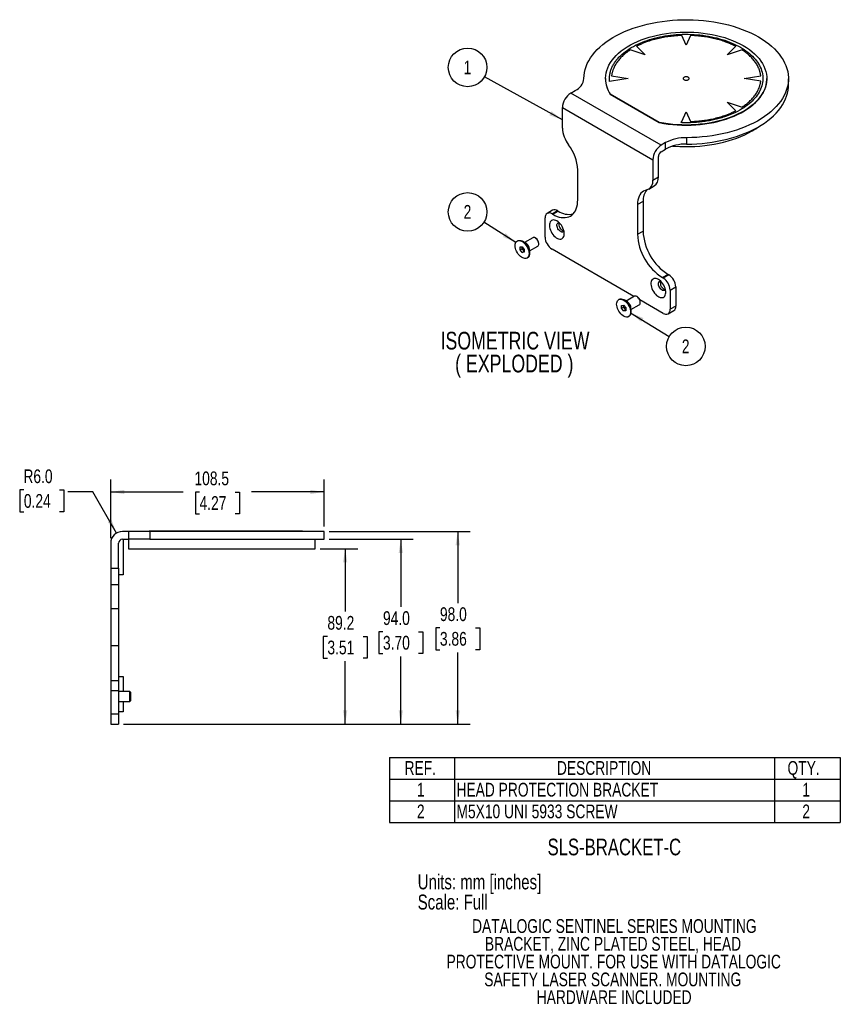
# Model space of a CAD drawing. Header units: millimetres. Extents: x 0 to 432, y 0 to 270.
# Tile 3 of 3: x 223 to 432, y 20 to 270. Entities that reach past the tile are written whole.
import ezdxf

# ---------------------------------------------------------------- set-up
doc = ezdxf.new("R2010")
doc.units = ezdxf.units.MM
doc.layers.add('DIMENSIONS', color=140, linetype='Continuous', lineweight=25)
doc.layers.add('TEXT', color=140, linetype='Continuous', lineweight=25)
doc.styles.add('SLDTEXTSTYLE0', font='TXT', dxfattribs={"width": 0.75})
doc.dimstyles.new('SLDDIMSTYLE1', dxfattribs={"dimtxt": 3.5, "dimasz": 3.5, "dimexe": 0, "dimexo": 0.0625, "dimgap": 0.875, "dimtad": 0, "dimtih": 1, "dimtoh": 1, "dimdec": 1, "dimlfac": 2, "dimrnd": 1e-09, "dimzin": 4, "dimdsep": 46, "dimtxsty": 'SLDTEXTSTYLE0', "dimsah": 1, "dimcen": 0.09, "dimadec": 0, "dimazin": 1, "dimtfac": 1, "dimtdec": 1, "dimtofl": 0, "dimtmove": 0, "dimatfit": 3, "dimfxl": 0, "dimfrac": 2, "dimtolj": 1, "dimtzin": 12, "dimarcsym": 0})
doc.dimstyles.new('SLDDIMSTYLE3', dxfattribs={"dimtxt": 3.5, "dimasz": 3.5, "dimexe": 0, "dimexo": 0.0625, "dimgap": 0.875, "dimtad": 0, "dimtih": 1, "dimtoh": 1, "dimdec": 1, "dimlfac": 2, "dimrnd": 1e-09, "dimzin": 4, "dimdsep": 46, "dimtxsty": 'SLDTEXTSTYLE0', "dimsah": 1, "dimcen": 0, "dimadec": 0, "dimazin": 1, "dimtfac": 1, "dimtdec": 1, "dimtofl": 0, "dimtmove": 0, "dimatfit": 3, "dimfxl": 0, "dimfrac": 2, "dimtolj": 1, "dimtzin": 12, "dimarcsym": 0})
doc.dimstyles.new('SLDDIMSTYLE4', dxfattribs={"dimtxt": 0.18, "dimasz": 3.5, "dimexe": 0, "dimexo": 0.0625, "dimgap": 0, "dimtad": 0, "dimtih": 1, "dimtoh": 1, "dimdec": 0, "dimrnd": 1e-09, "dimzin": 0, "dimdsep": 46, "dimtxsty": 'Standard', "dimsah": 1, "dimcen": 0.09, "dimadec": 0, "dimazin": 0, "dimtfac": 3.5, "dimtdec": 0, "dimtofl": 0, "dimtmove": 0, "dimatfit": 3, "dimfxl": 0, "dimfrac": 2, "dimtolj": 1, "dimtzin": 0, "dimarcsym": 0})
doc.dimstyles.new('SLDDIMSTYLE5', dxfattribs={"dimtxt": 3.5, "dimasz": 3.5, "dimexe": 0, "dimexo": 0.0625, "dimgap": 0.875, "dimtad": 0, "dimtih": 1, "dimtoh": 1, "dimdec": 1, "dimlfac": 2, "dimrnd": 1e-09, "dimzin": 12, "dimdsep": 46, "dimtxsty": 'SLDTEXTSTYLE0', "dimsah": 1, "dimcen": 0.09, "dimadec": 0, "dimazin": 3, "dimtfac": 1, "dimtdec": 1, "dimtofl": 0, "dimtmove": 0, "dimatfit": 3, "dimfxl": 0, "dimfrac": 2, "dimtolj": 1, "dimtzin": 12, "dimarcsym": 0})

# ---------------------------------------------------------------- blocks, each defined once
blk = doc.blocks.new('SW_NOTE_0')
at = {"layer": 'TEXT', "color": 0, "char_height": 4.5, "attachment_point": 2, "style": 'SLDTEXTSTYLE0'}
for s, insert in [('ISOMETRIC VIEW', (23.41, 5.8)), ('( EXPLODED )', (23.23, -0.02))]:
    blk.add_mtext(s, dxfattribs=dict(at, insert=insert))
blk = doc.blocks.new('SW_NOTE_0_2')
at = {"layer": 'TEXT', "color": 0, "char_height": 3.5, "attachment_point": 2, "style": 'SLDTEXTSTYLE0'}
for s, insert in [('DATALOGIC SENTINEL SERIES MOUNTING', (44.41, 4.51)), ('BRACKET, ZINC PLATED STEEL, HEAD', (44.07, -0.01)), ('PROTECTIVE MOUNT. FOR USE WITH DATALOGIC', (44.25, -4.54)), ('SAFETY LASER SCANNER. MOUNTING', (44, -9.07)), ('HARDWARE INCLUDED', (44.36, -13.59))]:
    blk.add_mtext(s, dxfattribs=dict(at, insert=insert))
blk = doc.blocks.new('SW_TABLEANNOTATION_0')
at = {"layer": 'TEXT', "color": 0}
for p, q in [((0, 0), (0, -5.53)), ((0, 0), (16.52, 0)), ((16.52, 0), (16.52, -5.53)), ((16.52, 0), (97.88, 0)), ((97.88, 0), (97.88, -5.53)), ((97.88, 0), (114.62, 0)), ((114.62, 0), (114.62, -5.53)), ((0, -5.53), (0, -11.05)), ((0, -5.53), (16.52, -5.53)), ((16.52, -5.53), (16.52, -11.05)), ((16.52, -5.53), (97.88, -5.53)), ((97.88, -5.53), (97.88, -11.05)), ((97.88, -5.53), (114.62, -5.53)), ((114.62, -5.53), (114.62, -11.05)), ((0, -11.05), (0, -16.58)), ((0, -11.05), (16.52, -11.05)), ((16.52, -11.05), (16.52, -16.58)), ((16.52, -11.05), (97.88, -11.05)), ((97.88, -11.05), (97.88, -16.58)), ((97.88, -11.05), (114.62, -11.05)), ((114.62, -11.05), (114.62, -16.58)), ((0, -16.58), (16.52, -16.58)), ((16.52, -16.58), (97.88, -16.58)), ((97.88, -16.58), (114.62, -16.58))]:
    blk.add_line(p, q, dxfattribs=at)
at = {"layer": 'TEXT', "color": 0, "char_height": 3.5, "attachment_point": 1, "style": 'SLDTEXTSTYLE0'}
for s, insert in [('REF.', (3.82, -0.95)), ('DESCRIPTION', (42.56, -0.95)), ('QTY.', (101.2, -0.95)), ('1', (6.97, -6.48)), ('HEAD PROTECTION BRACKET', (17.02, -6.48)), ('1', (104.96, -6.48)), ('2', (6.97, -12)), ('M5X10 UNI 5933 SCREW', (17.02, -12)), ('2', (104.96, -12))]:
    blk.add_mtext(s, dxfattribs=dict(at, insert=insert))
blk = doc.blocks.new('SW_NOTE_0_3')
at = {"layer": 'TEXT', "color": 0}
blk.add_circle((-4.3, 2.38), 4.91, dxfattribs=at)
at = {"layer": 'TEXT', "color": 0, "insert": (-4.33, 4.14), "char_height": 3.5, "attachment_point": 2, "style": 'SLDTEXTSTYLE0'}
blk.add_mtext('1', dxfattribs=at)
blk = doc.blocks.new('SW_NOTE_0_4')
at = {"layer": 'TEXT', "color": 0}
blk.add_circle((-4.15, 2.62), 4.91, dxfattribs=at)
at = {"layer": 'TEXT', "color": 0, "insert": (-4.19, 4.38), "char_height": 3.5, "attachment_point": 2, "style": 'SLDTEXTSTYLE0'}
blk.add_mtext('2', dxfattribs=at)
blk = doc.blocks.new('SW_NOTE_0_5')
at = {"layer": 'TEXT', "color": 0}
blk.add_circle((4.2, -2.55), 4.91, dxfattribs=at)
at = {"layer": 'TEXT', "color": 0, "insert": (4.16, -0.79), "char_height": 3.5, "attachment_point": 2, "style": 'SLDTEXTSTYLE0'}
blk.add_mtext('2', dxfattribs=at)
blk = doc.blocks.new('_D_10')
at = {"layer": 'DIMENSIONS'}
for p, q in [((299.68, 135.43), (309.22, 135.43)), ((306.04, 135.43), (306.04, 119.42)), ((301.52, 113.1), (300.45, 113.1)), ((300.45, 113.1), (300.45, 107.54)), ((310.57, 113.1), (311.63, 113.1)), ((311.63, 113.1), (311.63, 107.54)), ((300.45, 107.54), (301.52, 107.54)), ((306.04, 90.82), (306.04, 106.83)), ((311.63, 107.54), (310.57, 107.54)), ((249.68, 90.82), (309.22, 90.82))]:
    blk.add_line(p, q, dxfattribs=at)
for points in [[(306.04, 135.43), (305.5, 131.93), (306.58, 131.93)], [(306.04, 90.82), (306.58, 94.32), (305.5, 94.32)]]:
    blk.add_solid(points, dxfattribs=at)
at = {"layer": 'DIMENSIONS', "char_height": 3.5, "attachment_point": 1, "style": 'SLDTEXTSTYLE0'}
for s, insert in [('89.2', (301.52, 118.32)), ('3.51', (301.52, 112.05))]:
    blk.add_mtext(s, dxfattribs=dict(at, insert=insert))
blk = doc.blocks.new('_D_11')
at = {"layer": 'DIMENSIONS'}
for p, q in [((301.93, 139.82), (337.84, 139.82)), ((334.66, 139.82), (334.66, 121.61)), ((330.13, 115.29), (329.07, 115.29)), ((329.07, 115.29), (329.07, 109.74)), ((339.19, 115.29), (340.25, 115.29)), ((340.25, 115.29), (340.25, 109.74)), ((329.07, 109.74), (330.13, 109.74)), ((334.66, 90.82), (334.66, 109.03)), ((340.25, 109.74), (339.19, 109.74)), ((249.68, 90.82), (337.84, 90.82))]:
    blk.add_line(p, q, dxfattribs=at)
for points in [[(334.66, 139.82), (334.12, 136.32), (335.2, 136.32)], [(334.66, 90.82), (335.2, 94.32), (334.12, 94.32)]]:
    blk.add_solid(points, dxfattribs=at)
at = {"layer": 'DIMENSIONS', "char_height": 3.5, "attachment_point": 1, "style": 'SLDTEXTSTYLE0'}
for s, insert in [('98.0', (330.13, 120.52)), ('3.86', (330.13, 114.25))]:
    blk.add_mtext(s, dxfattribs=dict(at, insert=insert))
blk = doc.blocks.new('_D_12')
at = {"layer": 'DIMENSIONS'}
for p, q in [((246.41, 138.09), (246.41, 153.04)), ((300.66, 141.09), (300.66, 153.04)), ((246.41, 149.87), (264.87, 149.87)), ((269.01, 149.84), (267.94, 149.84)), ((267.94, 149.84), (267.94, 144.29)), ((278.06, 149.84), (279.13, 149.84)), ((279.13, 149.84), (279.13, 144.29)), ((300.66, 149.87), (282.2, 149.87)), ((267.94, 144.29), (269.01, 144.29)), ((279.13, 144.29), (278.06, 144.29))]:
    blk.add_line(p, q, dxfattribs=at)
for points in [[(246.41, 149.87), (249.91, 149.33), (249.91, 150.41)], [(300.66, 149.87), (297.16, 150.41), (297.16, 149.33)]]:
    blk.add_solid(points, dxfattribs=at)
at = {"layer": 'DIMENSIONS', "char_height": 3.5, "attachment_point": 1, "style": 'SLDTEXTSTYLE0'}
for s, insert in [('108.5', (267.72, 155.07)), ('4.27', (269.01, 148.8))]:
    blk.add_mtext(s, dxfattribs=dict(at, insert=insert))
blk = doc.blocks.new('_D_13')
at = {"layer": 'DIMENSIONS'}
for p, q in [((224.34, 150.39), (223.28, 150.39)), ((223.28, 150.39), (223.28, 144.83)), ((233.39, 150.39), (234.46, 150.39)), ((234.46, 150.39), (234.46, 144.83)), ((241.88, 149.87), (235.53, 149.87)), ((247.91, 139.42), (241.88, 149.87)), ((223.28, 144.83), (224.34, 144.83)), ((234.46, 144.83), (233.39, 144.83))]:
    blk.add_line(p, q, dxfattribs=at)
blk.add_solid([(247.91, 139.42), (246.63, 142.72), (245.69, 142.18)], dxfattribs=at)
at = {"layer": 'DIMENSIONS', "char_height": 3.5, "attachment_point": 1, "style": 'SLDTEXTSTYLE0'}
for s, insert in [('R6.0', (224.22, 155.61)), ('0.24', (224.34, 149.34))]:
    blk.add_mtext(s, dxfattribs=dict(at, insert=insert))
blk = doc.blocks.new('_D_14')
at = {"layer": 'DIMENSIONS'}
for p, q in [((301.93, 137.82), (323.35, 137.82)), ((320.18, 137.82), (320.18, 120.61)), ((315.65, 114.29), (314.58, 114.29)), ((314.58, 114.29), (314.58, 108.74)), ((324.7, 114.29), (325.77, 114.29)), ((325.77, 114.29), (325.77, 108.74)), ((314.58, 108.74), (315.65, 108.74)), ((320.18, 90.82), (320.18, 108.03)), ((325.77, 108.74), (324.7, 108.74)), ((249.68, 90.82), (323.35, 90.82))]:
    blk.add_line(p, q, dxfattribs=at)
for points in [[(320.18, 137.82), (319.64, 134.32), (320.72, 134.32)], [(320.18, 90.82), (320.72, 94.32), (319.64, 94.32)]]:
    blk.add_solid(points, dxfattribs=at)
at = {"layer": 'DIMENSIONS', "char_height": 3.5, "attachment_point": 1, "style": 'SLDTEXTSTYLE0'}
for s, insert in [('94.0', (315.65, 119.52)), ('3.70', (315.65, 113.25))]:
    blk.add_mtext(s, dxfattribs=dict(at, insert=insert))

msp = doc.modelspace()

# ---------------------------------------------------------------- linework, layer by layer
for p, q in [((392.748, 263.574), (391.618, 266.009)), ((393.878, 266.009), (392.748, 263.574)), ((380.136, 263.263), (382.318, 261.08)), ((403.178, 261.08), (405.36, 263.263)), ((382.318, 261.08), (378.538, 262.34)), ((406.958, 262.34), (403.178, 261.08)), ((373.782, 255.712), (377.998, 255.059)), ((407.498, 255.059), (411.714, 255.712)), ((372.248, 255.059), (372.248, 255.019)), ((373.782, 254.407), (373.289, 254.331)), ((377.998, 255.059), (373.782, 254.407)), ((411.714, 254.407), (407.498, 255.059)), ((413.248, 255.019), (413.248, 255.059)), ((418.748, 253.386), (418.748, 255.019)), ((363.403, 251.345), (364.551, 252.008)), ((386.384, 238.078), (363.403, 251.345)), ((373.422, 251.113), (373.422, 251.072)), ((385.912, 243.903), (373.422, 251.113)), ((373.422, 251.072), (385.912, 243.862)), ((403.178, 249.038), (406.958, 247.778)), ((405.36, 246.856), (403.178, 249.038)), ((361.282, 242.467), (361.282, 247.671)), ((361.282, 247.671), (384.263, 234.404)), ((391.618, 244.11), (392.748, 246.544)), ((392.748, 246.544), (393.878, 244.11)), ((385.912, 243.862), (385.912, 243.903)), ((391.486, 243.826), (391.618, 244.11)), ((387.532, 238.741), (386.384, 238.078)), ((387.532, 237.108), (387.532, 238.741)), ((392.816, 240.009), (392.816, 238.376)), ((386.384, 236.445), (387.532, 237.108)), ((384.263, 234.404), (384.263, 229.201)), ((385.677, 230.017), (385.677, 235.22)), ((365.171, 224.195), (365.171, 231.766)), ((384.263, 229.201), (385.677, 230.017)), ((383.227, 226.911), (384.641, 227.728)), ((381.788, 223.806), (380.374, 222.99)), ((380.374, 222.99), (380.374, 215.419)), ((381.788, 223.806), (381.788, 216.235)), ((358.794, 221.563), (357.38, 220.746)), ((358.63, 220.622), (360.044, 221.439)), ((358.63, 220.622), (358.807, 220.52)), ((358.807, 220.52), (360.221, 221.337)), ((360.221, 221.337), (360.044, 221.439)), ((356.862, 214.702), (356.862, 219.602)), ((380.374, 215.419), (381.788, 216.235)), ((349.885, 213.766), (349.779, 213.704)), ((352.019, 213.131), (351.135, 213.642)), ((353.763, 214.561), (351.653, 213.343)), ((354.564, 214.397), (354.388, 214.499)), ((355.271, 212.968), (355.271, 213.172)), ((350.493, 212.206), (351.029, 212.254)), ((350.493, 211.491), (350.493, 212.206)), ((350.493, 211.491), (351.023, 211.798)), ((351.029, 210.825), (350.493, 211.491)), ((351.023, 211.798), (351.023, 212.253)), ((351.559, 211.131), (351.023, 211.798)), ((351.029, 212.254), (351.565, 211.587)), ((351.029, 210.825), (351.559, 211.131)), ((351.565, 210.873), (351.029, 210.825)), ((351.565, 211.131), (351.559, 211.131)), ((351.565, 211.587), (351.565, 210.873)), ((352.903, 211.178), (355.012, 212.396)), ((352.903, 210.58), (352.903, 211.601)), ((379.476, 199.606), (358.63, 211.64)), ((352.279, 209.374), (352.385, 209.435)), ((388.152, 205.213), (386.738, 204.396)), ((386.738, 204.396), (386.914, 204.294)), ((388.329, 205.111), (386.914, 204.294)), ((388.329, 205.111), (388.152, 205.213)), ((388.682, 201.232), (390.096, 202.049)), ((388.682, 201.232), (388.682, 196.333)), ((390.096, 202.049), (390.096, 197.15)), ((375.694, 198.866), (375.588, 198.805)), ((377.828, 198.232), (376.945, 198.742)), ((379.572, 199.661), (377.462, 198.443)), ((380.374, 199.497), (380.197, 199.599)), ((386.914, 195.312), (380.987, 198.734)), ((381.081, 198.069), (381.081, 198.273)), ((376.302, 197.306), (376.838, 197.354)), ((376.302, 196.592), (376.302, 197.306)), ((376.302, 196.592), (376.833, 196.898)), ((376.838, 195.925), (376.302, 196.592)), ((376.833, 196.898), (376.833, 197.354)), ((377.369, 196.232), (376.833, 196.898)), ((376.838, 197.354), (377.374, 196.688)), ((376.838, 195.925), (377.369, 196.232)), ((377.374, 195.973), (376.838, 195.925)), ((377.374, 196.232), (377.369, 196.232)), ((377.374, 196.688), (377.374, 195.973)), ((378.712, 196.278), (380.822, 197.496)), ((378.712, 195.681), (378.712, 196.701)), ((388.164, 195.189), (389.579, 196.005)), ((390.096, 197.15), (388.682, 196.333)), ((378.088, 194.475), (378.194, 194.536)), ((251.034, 139.82), (249.41, 139.82)), ((249.41, 137.82), (251.034, 137.82)), ((249.59, 137.82), (249.59, 128.82)), ((250.91, 137.82), (250.91, 135.43)), ((251.034, 137.82), (251.034, 139.82)), ((256.324, 139.82), (251.034, 139.82)), ((256.324, 137.82), (251.034, 137.82)), ((256.16, 139.82), (256.16, 139.87)), ((295.16, 139.87), (256.16, 139.87)), ((256.324, 139.82), (256.324, 137.82)), ((300.66, 139.82), (256.324, 139.82)), ((256.324, 137.82), (300.66, 137.82)), ((295.16, 139.82), (295.16, 139.87)), ((298.41, 135.43), (298.41, 137.82)), ((300.66, 137.82), (300.66, 139.82)), ((246.41, 136.82), (246.41, 130.448)), ((248.41, 130.448), (248.41, 136.82)), ((250.91, 135.43), (274.66, 135.43)), ((274.66, 135.43), (298.41, 135.43)), ((246.41, 130.448), (248.41, 130.448)), ((246.41, 130.448), (246.41, 126.305)), ((248.41, 130.448), (248.41, 126.305)), ((249.59, 128.82), (248.41, 128.82)), ((246.41, 126.305), (248.41, 126.305)), ((246.41, 126.305), (246.41, 120.091)), ((248.41, 126.305), (248.41, 120.091)), ((248.41, 120.091), (246.41, 120.091)), ((246.41, 120.091), (246.41, 110.82)), ((248.41, 120.091), (248.41, 110.82)), ((246.41, 110.82), (248.41, 110.82)), ((246.41, 110.82), (246.41, 101.82)), ((248.41, 110.82), (248.41, 101.82)), ((248.41, 102.91), (249.59, 102.91)), ((249.59, 102.91), (249.59, 99.07)), ((248.41, 101.82), (246.41, 101.82)), ((246.41, 101.82), (246.41, 99.32)), ((248.41, 101.82), (248.41, 99.32)), ((246.41, 99.32), (248.41, 99.32)), ((246.41, 99.32), (246.41, 93.32)), ((248.41, 99.32), (248.41, 93.32)), ((251.26, 99.07), (248.41, 99.07)), ((251.51, 98.82), (251.26, 99.07)), ((251.26, 96.57), (251.26, 99.07)), ((251.51, 96.82), (251.51, 98.82)), ((248.41, 96.57), (251.26, 96.57)), ((249.59, 96.57), (249.59, 93.91)), ((251.26, 96.57), (251.51, 96.82)), ((246.41, 93.32), (246.41, 90.82)), ((248.41, 93.32), (246.41, 93.32)), ((249.59, 93.91), (248.41, 93.91)), ((248.41, 93.32), (248.41, 90.82)), ((246.41, 90.82), (248.41, 90.82))]:
    msp.add_line(p, q)
at = {"flags": 128}
for points in [[(366.748, 255.058), (366.786, 255.825), (366.891, 256.591), (367.064, 257.352), (367.305, 258.108), (367.612, 258.855), (367.984, 259.592), (368.422, 260.317), (368.923, 261.028), (369.487, 261.724), (370.111, 262.402), (370.795, 263.06), (371.536, 263.698), (372.333, 264.313), (373.183, 264.903), (374.084, 265.468), (375.034, 266.006), (376.031, 266.514), (377.071, 266.993), (378.152, 267.44), (379.272, 267.855), (380.427, 268.236), (381.614, 268.582), (382.83, 268.893), (384.072, 269.168), (385.337, 269.405), (386.621, 269.605), (387.921, 269.767), (389.234, 269.89), (390.556, 269.975), (391.884, 270.02), (393.214, 270.026), (394.543, 269.992), (395.867, 269.92), (397.183, 269.808), (398.488, 269.658), (399.777, 269.469), (401.048, 269.243), (402.297, 268.979), (403.522, 268.679), (404.718, 268.343), (405.882, 267.972), (407.013, 267.567), (408.106, 267.13), (409.159, 266.661), (410.169, 266.161), (411.133, 265.632), (412.049, 265.075), (412.915, 264.492), (413.728, 263.884), (414.486, 263.253), (415.187, 262.601), (415.829, 261.929), (416.411, 261.238), (416.931, 260.531), (417.388, 259.81), (417.78, 259.076), (418.107, 258.332), (418.367, 257.579), (418.56, 256.819), (418.686, 256.055), (418.744, 255.288), (418.734, 254.52), (418.656, 253.753), (418.51, 252.99), (418.296, 252.232), (418.016, 251.482), (417.669, 250.74), (417.258, 250.01), (416.782, 249.293), (416.243, 248.591), (415.643, 247.906), (414.983, 247.239), (414.265, 246.593), (413.49, 245.968), (412.661, 245.368), (411.78, 244.793), (410.849, 244.244), (409.871, 243.724), (408.848, 243.233), (407.783, 242.773), (406.678, 242.345), (405.537, 241.951), (404.363, 241.59), (403.158, 241.265), (401.926, 240.975), (400.67, 240.723), (399.393, 240.508), (398.099, 240.33), (396.791, 240.192), (395.472, 240.092), (394.146, 240.031), (392.816, 240.009)], [(373.422, 251.113), (373.061, 251.759), (372.766, 252.416), (372.536, 253.082), (372.373, 253.754), (372.277, 254.431), (372.248, 255.109), (372.287, 255.788), (372.393, 256.464), (372.566, 257.135), (372.805, 257.8), (373.11, 258.455), (373.48, 259.1), (373.913, 259.731), (374.408, 260.346), (374.963, 260.945), (375.577, 261.524), (376.247, 262.081), (376.971, 262.616), (377.748, 263.126), (378.574, 263.609), (379.446, 264.064), (380.362, 264.49), (381.319, 264.884), (382.314, 265.246), (383.343, 265.575), (384.402, 265.869), (385.49, 266.127), (386.601, 266.349), (387.732, 266.534), (388.88, 266.681), (390.041, 266.79), (391.21, 266.86), (392.385, 266.892), (393.561, 266.885), (394.734, 266.838), (395.9, 266.753), (397.056, 266.63), (398.198, 266.468), (399.322, 266.269), (400.425, 266.033), (401.502, 265.761), (402.551, 265.453), (403.567, 265.112), (404.547, 264.737), (405.489, 264.331), (406.389, 263.894), (407.244, 263.428), (408.051, 262.934), (408.808, 262.415), (409.512, 261.871), (410.161, 261.305), (410.753, 260.718), (411.285, 260.113), (411.756, 259.491), (412.165, 258.855), (412.51, 258.206), (412.79, 257.547), (413.004, 256.879), (413.152, 256.206), (413.232, 255.528), (413.245, 254.85), (413.19, 254.172), (413.069, 253.497), (412.88, 252.826), (412.625, 252.164), (412.305, 251.511), (411.92, 250.869), (411.472, 250.242), (410.963, 249.63), (410.394, 249.036), (409.767, 248.462), (409.083, 247.909), (408.346, 247.38), (407.558, 246.877), (406.721, 246.4), (405.838, 245.952), (404.912, 245.533), (403.946, 245.147), (402.943, 244.792), (401.906, 244.472), (400.84, 244.186), (399.746, 243.936), (398.63, 243.723), (397.495, 243.547), (396.343, 243.408), (395.18, 243.309), (394.009, 243.247), (392.834, 243.225), (391.659, 243.242), (390.487, 243.297), (389.322, 243.391), (388.169, 243.524), (387.031, 243.695), (385.912, 243.903)], [(385.912, 243.862), (387.031, 243.654), (388.169, 243.483), (389.322, 243.351), (390.487, 243.256), (391.659, 243.201), (392.834, 243.184), (394.009, 243.207), (395.18, 243.268), (396.343, 243.368), (397.495, 243.506), (398.63, 243.682), (399.746, 243.895), (400.84, 244.145), (401.906, 244.431), (402.943, 244.751), (403.946, 245.106), (404.912, 245.493), (405.838, 245.911), (406.721, 246.359), (407.558, 246.836), (408.346, 247.34), (409.083, 247.868), (409.767, 248.421), (410.394, 248.995), (410.963, 249.589), (411.472, 250.201), (411.92, 250.828), (412.305, 251.47), (412.625, 252.123), (412.88, 252.786), (413.069, 253.456), (413.19, 254.131), (413.245, 254.809), (413.248, 255.019)], [(392.816, 238.376), (394.146, 238.398), (395.472, 238.459), (396.791, 238.559), (398.099, 238.697), (399.393, 238.875), (400.67, 239.09), (401.926, 239.342), (403.158, 239.632), (404.363, 239.957), (405.537, 240.317), (406.678, 240.712), (407.783, 241.14), (408.848, 241.6), (409.871, 242.091), (410.849, 242.611), (411.78, 243.16), (412.661, 243.735), (413.49, 244.335), (414.265, 244.96), (414.983, 245.606), (415.643, 246.272), (416.243, 246.958), (416.782, 247.66), (417.258, 248.377), (417.669, 249.107), (418.016, 249.848), (418.296, 250.599), (418.51, 251.357), (418.656, 252.12), (418.734, 252.887), (418.748, 253.386)], [(389.31, 237.868), (389.909, 237.822), (391.168, 237.754), (392.432, 237.725), (393.696, 237.734), (394.958, 237.783), (396.213, 237.87), (397.459, 237.996), (398.691, 238.16), (399.907, 238.361), (401.102, 238.6), (402.273, 238.874), (403.418, 239.185), (404.532, 239.53), (405.612, 239.909), (406.657, 240.32), (407.662, 240.764), (408.624, 241.237), (409.542, 241.739)], [(382.707, 226.716), (382.293, 226.597), (381.911, 226.414), (381.565, 226.169), (381.258, 225.865), (380.993, 225.504), (380.773, 225.091), (380.6, 224.628), (380.475, 224.12), (380.399, 223.572), (380.374, 222.99)], [(358.807, 220.52), (359.362, 220.228), (359.912, 219.994), (360.454, 219.82), (360.984, 219.707), (361.496, 219.656), (361.989, 219.668), (362.457, 219.742), (362.898, 219.878), (363.307, 220.075), (363.682, 220.331), (364.02, 220.645), (364.318, 221.013), (364.575, 221.434), (364.787, 221.903), (364.954, 222.419), (365.074, 222.975), (365.147, 223.569), (365.171, 224.195)], [(359.868, 218.826), (359.564, 218.973), (359.269, 219.059), (358.989, 219.083), (358.731, 219.044), (358.503, 218.942), (358.311, 218.781), (358.159, 218.565), (358.051, 218.298), (357.99, 217.989), (357.978, 217.645), (358.014, 217.275), (358.099, 216.888), (358.23, 216.495), (358.402, 216.106), (358.613, 215.731), (358.857, 215.379), (359.126, 215.06), (359.415, 214.782), (359.715, 214.553), (360.02, 214.377), (360.32, 214.26), (360.609, 214.204), (360.879, 214.212), (361.122, 214.283), (361.333, 214.415), (361.506, 214.604), (361.636, 214.846), (361.721, 215.135), (361.758, 215.463), (361.745, 215.821), (361.684, 216.201), (361.577, 216.592), (361.424, 216.984), (361.232, 217.367), (361.004, 217.732), (360.747, 218.068), (360.467, 218.368), (360.171, 218.623), (359.868, 218.826)], [(361.673, 216.249), (361.634, 216.184), (361.504, 216.057), (361.337, 215.992), (361.143, 215.991), (360.931, 216.056), (360.713, 216.181), (360.502, 216.361), (360.307, 216.586), (360.141, 216.844), (360.011, 217.12), (359.925, 217.401), (359.887, 217.67), (359.9, 217.913), (359.962, 218.118), (360.071, 218.273), (360.22, 218.369), (360.402, 218.403), (360.431, 218.402)], [(349.261, 212.56), (349.285, 212.882), (349.357, 213.167), (349.474, 213.408), (349.634, 213.598), (349.832, 213.732), (350.062, 213.806), (350.319, 213.819), (350.595, 213.769), (350.883, 213.658), (351.175, 213.489), (351.463, 213.268), (351.739, 212.999), (351.996, 212.69), (352.226, 212.35), (352.424, 211.988), (352.583, 211.613), (352.701, 211.237), (352.772, 210.869), (352.797, 210.519), (352.772, 210.197), (352.701, 209.911), (352.583, 209.67), (352.424, 209.48), (352.226, 209.346), (351.996, 209.272), (351.739, 209.26), (351.463, 209.31), (351.175, 209.421), (350.883, 209.589), (350.595, 209.811), (350.319, 210.08), (350.062, 210.389), (349.832, 210.729), (349.634, 211.091), (349.474, 211.465), (349.357, 211.842), (349.285, 212.21), (349.261, 212.56)], [(349.885, 213.766), (349.938, 213.794), (350.168, 213.868), (350.425, 213.88), (350.701, 213.83), (350.989, 213.719), (351.281, 213.551), (351.569, 213.329), (351.845, 213.06), (352.102, 212.751), (352.332, 212.411), (352.53, 212.049), (352.69, 211.675), (352.807, 211.298), (352.879, 210.93), (352.903, 210.58), (352.879, 210.258), (352.807, 209.973), (352.69, 209.731), (352.53, 209.541), (352.385, 209.435)], [(355.012, 212.396), (355.126, 212.491), (355.218, 212.65), (355.265, 212.853), (355.265, 213.09), (355.218, 213.348), (355.126, 213.613), (354.994, 213.871), (354.829, 214.107), (354.641, 214.31), (354.439, 214.468), (354.234, 214.572), (354.037, 214.618), (353.86, 214.602), (353.763, 214.561)], [(385.677, 203.927), (385.374, 204.074), (385.078, 204.16), (384.798, 204.184), (384.541, 204.145), (384.313, 204.043), (384.12, 203.882), (383.968, 203.665), (383.86, 203.399), (383.799, 203.09), (383.787, 202.746), (383.824, 202.375), (383.908, 201.989), (384.039, 201.596), (384.212, 201.207), (384.423, 200.832), (384.666, 200.48), (384.936, 200.161), (385.224, 199.883), (385.525, 199.653), (385.829, 199.477), (386.13, 199.36), (386.418, 199.305), (386.688, 199.313), (386.931, 199.383), (387.142, 199.515), (387.315, 199.705), (387.446, 199.947), (387.53, 200.236), (387.567, 200.563), (387.555, 200.922), (387.494, 201.301), (387.386, 201.692), (387.234, 202.085), (387.041, 202.468), (386.813, 202.833), (386.556, 203.169), (386.276, 203.468), (385.98, 203.723), (385.677, 203.927)], [(387.483, 201.35), (387.443, 201.284), (387.313, 201.158), (387.146, 201.092), (386.952, 201.092), (386.74, 201.156), (386.523, 201.282), (386.311, 201.462), (386.117, 201.687), (385.95, 201.944), (385.82, 202.221), (385.734, 202.501), (385.696, 202.771), (385.709, 203.014), (385.771, 203.219), (385.88, 203.373), (386.029, 203.47), (386.211, 203.503), (386.24, 203.502)], [(375.07, 197.66), (375.095, 197.982), (375.166, 198.268), (375.283, 198.509), (375.443, 198.699), (375.641, 198.833), (375.871, 198.907), (376.128, 198.919), (376.404, 198.869), (376.692, 198.759), (376.984, 198.59), (377.272, 198.368), (377.548, 198.099), (377.805, 197.791), (378.035, 197.451), (378.233, 197.088), (378.393, 196.714), (378.51, 196.337), (378.582, 195.969), (378.606, 195.619), (378.582, 195.297), (378.51, 195.012), (378.393, 194.771), (378.233, 194.581), (378.035, 194.447), (377.805, 194.373), (377.548, 194.361), (377.272, 194.41), (376.984, 194.521), (376.692, 194.69), (376.404, 194.912), (376.128, 195.18), (375.871, 195.489), (375.641, 195.829), (375.443, 196.191), (375.283, 196.566), (375.166, 196.942), (375.095, 197.31), (375.07, 197.66)], [(375.694, 198.866), (375.747, 198.894), (375.977, 198.968), (376.234, 198.98), (376.51, 198.931), (376.798, 198.82), (377.09, 198.651), (377.378, 198.429), (377.654, 198.161), (377.911, 197.852), (378.142, 197.512), (378.339, 197.15), (378.499, 196.775), (378.616, 196.399), (378.688, 196.031), (378.712, 195.681), (378.688, 195.359), (378.616, 195.073), (378.499, 194.832), (378.339, 194.642), (378.194, 194.536)], [(380.822, 197.496), (380.935, 197.592), (381.028, 197.75), (381.075, 197.954), (381.075, 198.191), (381.028, 198.448), (380.935, 198.713), (380.803, 198.971), (380.639, 199.208), (380.45, 199.41), (380.248, 199.568), (380.043, 199.673), (379.847, 199.718), (379.669, 199.702), (379.572, 199.661)]]:
    msp.add_lwpolyline(points, dxfattribs=at)
for centre, radius, start, end in [((362.99, 255.448), 3.779, 294.41222, 354.06686), ((379.783, 255.111), 7.535, 180.70462, 212.41509), ((365.855, 247.48), 4.577, 122.38686, 177.61314), ((368.852, 242.796), 7.578, 182.4837, 217.46065), ((399.424, 259.349), 20.309, 299.87885, 305.68032), ((353.843, 231.284), 11.338, 2.43802, 37.50632), ((388.836, 234.213), 4.577, 122.38686, 177.61314), ((392.617, 229.198), 10.813, 88.94384, 118.04828), ((392.617, 227.565), 10.813, 88.94384, 118.04828), ((387.212, 235.15), 1.537, 122.60548, 177.39452), ((382.026, 228.872), 2.261, 287.54105, 8.3534), ((383.274, 229.725), 2.421, 304.39102, 6.92116), ((386.142, 224.037), 4.36, 142.09501, 183.03021), ((357.946, 219.767), 1.096, 51.32543, 188.68532), ((359.312, 220.418), 1.256, 54.34106, 114.34848), ((363.005, 225.478), 4.99, 236.0872, 281.00894), ((362.07, 217.914), 1.711, 163.41655, 256.57807), ((395.552, 216.834), 13.777, 182.48902, 237.51098), ((350.996, 211.521), 1.908, 2.40085, 57.59377), ((353.755, 213.113), 1.517, 2.21896, 57.77567), ((360.684, 214.868), 3.825, 182.4764, 237.5236), ((394.138, 216.017), 13.777, 182.48902, 237.51098), ((387.88, 203.014), 1.711, 163.41655, 256.57807), ((384.86, 201.067), 3.825, 2.4764, 57.5236), ((386.275, 201.883), 3.825, 2.4764, 57.5236), ((376.806, 196.621), 1.908, 2.40085, 57.59377), ((379.565, 198.214), 1.517, 2.21896, 57.77567), ((387.599, 196.168), 1.096, 231.32543, 8.68532), ((388.88, 197.01), 1.224, 304.77892, 6.53326), ((249.41, 136.82), 3, 90, 180), ((249.41, 136.82), 1, 90, 180)]:
    msp.add_arc(centre, radius, start, end)
for points, knots in [([(373.289, 254.331), (373.283, 254.392), (373.27, 254.512), (373.258, 254.694), (373.25, 254.876), (373.247, 255.057), (373.25, 255.239), (373.257, 255.42), (373.27, 255.601), (373.288, 255.783), (373.338, 256.185), (373.465, 256.806), (373.749, 257.643), (374.146, 258.473), (374.658, 259.291), (375.28, 260.088), (376.254, 261.114), (377.719, 262.303), (379.814, 263.542), (382.154, 264.559), (384.678, 265.351), (387.374, 265.923), (390.242, 266.267), (393.237, 266.358), (396.256, 266.179), (399.191, 265.732), (401.938, 265.037), (404.412, 264.132), (406.585, 263.047), (408.464, 261.793), (410.032, 260.365), (411.236, 258.779), (412.01, 257.085), (412.32, 255.342), (412.162, 253.613), (411.567, 251.957), (410.575, 250.401), (409.204, 248.944), (407.442, 247.593), (405.296, 246.384), (403.235, 245.538), (401.459, 244.975), (400.079, 244.616), (398.661, 244.32), (397.224, 244.092), (395.773, 243.928), (394.614, 243.849), (393.75, 243.816), (393.184, 243.804), (392.618, 243.801), (392.052, 243.807), (391.675, 243.82), (391.486, 243.826)], [0, 0, 0, 0, 0.00333864, 0.00667431, 0.01000788, 0.0133402, 0.01667216, 0.02000462, 0.02333846, 0.02667453, 0.03001371, 0.04554294, 0.06107494, 0.0769764, 0.09288069, 0.10897502, 0.12507223, 0.15723927, 0.18902141, 0.22006065, 0.25004827, 0.28003589, 0.31107513, 0.34285727, 0.37502432, 0.40719136, 0.4389735, 0.47001274, 0.50000036, 0.52998798, 0.56102722, 0.59280936, 0.6249764, 0.65714345, 0.68892559, 0.71996483, 0.74995245, 0.77994007, 0.81097931, 0.84276144, 0.87492849, 0.89102283, 0.90712003, 0.92302149, 0.93892578, 0.95445501, 0.96998701, 0.97599424, 0.98199409, 0.98799161, 0.99399189, 1, 1, 1, 1]), ([(391.618, 266.009), (391.514, 266.005), (391.304, 265.997), (390.991, 265.981), (390.678, 265.963), (390.366, 265.942), (390.055, 265.918), (389.745, 265.891), (389.435, 265.86), (389.126, 265.827), (388.817, 265.791), (388.094, 265.699), (386.967, 265.521), (385.469, 265.205), (384.022, 264.817), (382.946, 264.463), (382.207, 264.187), (381.775, 264.015), (381.351, 263.838), (380.937, 263.653), (380.531, 263.462), (380.267, 263.329), (380.136, 263.263)], [0, 0, 0, 0, 0.0248679, 0.049709, 0.0745301, 0.099338, 0.1241395, 0.1489415, 0.1737506, 0.1985738, 0.2234179, 0.2482896, 0.3741355, 0.5000025, 0.6258484, 0.7517154, 0.7931458, 0.8345143, 0.8758524, 0.9171917, 0.9585638, 1, 1, 1, 1]), ([(405.36, 263.263), (405.282, 263.303), (405.124, 263.383), (404.884, 263.5), (404.64, 263.615), (404.394, 263.727), (404.144, 263.837), (403.891, 263.944), (403.635, 264.049), (403.376, 264.152), (403.114, 264.252), (402.49, 264.483), (401.475, 264.817), (400.028, 265.205), (398.53, 265.521), (397.335, 265.71), (396.474, 265.816), (395.959, 265.872), (395.441, 265.919), (394.922, 265.957), (394.401, 265.988), (394.052, 266.002), (393.878, 266.009)], [0, 0, 0, 0, 0.0248679, 0.049709, 0.0745301, 0.099338, 0.1241395, 0.1489415, 0.1737506, 0.1985738, 0.2234179, 0.2482896, 0.3741355, 0.5000025, 0.6258484, 0.7517154, 0.7931458, 0.8345143, 0.8758524, 0.9171917, 0.9585638, 1, 1, 1, 1]), ([(378.538, 262.34), (378.469, 262.295), (378.33, 262.204), (378.127, 262.065), (377.929, 261.925), (377.734, 261.782), (377.544, 261.638), (377.357, 261.492), (377.175, 261.344), (376.997, 261.195), (376.824, 261.043), (376.425, 260.683), (375.845, 260.097), (375.174, 259.262), (374.625, 258.397), (374.299, 257.707), (374.114, 257.21), (374.019, 256.913), (373.937, 256.614), (373.871, 256.315), (373.817, 256.014), (373.793, 255.812), (373.782, 255.712)], [0, 0, 0, 0, 0.02486791, 0.04970903, 0.07453014, 0.09933804, 0.12413954, 0.14894147, 0.17375063, 0.19857384, 0.2234179, 0.24828958, 0.37413548, 0.50000247, 0.62584837, 0.75171535, 0.79314577, 0.83451429, 0.87585243, 0.91719173, 0.95856376, 1, 1, 1, 1]), ([(411.714, 255.712), (411.708, 255.772), (411.694, 255.893), (411.667, 256.074), (411.636, 256.254), (411.599, 256.434), (411.557, 256.614), (411.51, 256.793), (411.458, 256.972), (411.401, 257.151), (411.338, 257.329), (411.179, 257.746), (410.871, 258.397), (410.322, 259.262), (409.651, 260.097), (409.037, 260.718), (408.559, 261.145), (408.262, 261.394), (407.954, 261.639), (407.634, 261.878), (407.303, 262.112), (407.073, 262.264), (406.958, 262.34)], [0, 0, 0, 0, 0.0248679, 0.049709, 0.0745301, 0.099338, 0.1241395, 0.1489415, 0.1737506, 0.1985738, 0.2234179, 0.2482896, 0.3741355, 0.5000025, 0.6258484, 0.7517154, 0.7931458, 0.8345143, 0.8758524, 0.9171917, 0.9585638, 1, 1, 1, 1]), ([(392.218, 255.366), (392.284, 255.404), (392.45, 255.469), (392.748, 255.505), (393.047, 255.469), (393.291, 255.373), (393.457, 255.232), (393.519, 255.059), (393.457, 254.887), (393.291, 254.746), (393.047, 254.65), (392.748, 254.614), (392.45, 254.65), (392.205, 254.746), (392.039, 254.887), (391.977, 255.059), (392.039, 255.232), (392.151, 255.327), (392.218, 255.366)], [0, 0, 0, 0, 0.0600271, 0.125, 0.1899729, 0.25, 0.3100271, 0.375, 0.4399729, 0.5, 0.5600271, 0.625, 0.6899729, 0.75, 0.8100271, 0.875, 0.9399729, 1, 1, 1, 1]), ([(406.958, 247.778), (407.027, 247.824), (407.166, 247.915), (407.369, 248.054), (407.567, 248.194), (407.762, 248.337), (407.952, 248.481), (408.139, 248.627), (408.321, 248.775), (408.499, 248.924), (408.672, 249.075), (409.071, 249.436), (409.651, 250.022), (410.322, 250.857), (410.871, 251.722), (411.197, 252.412), (411.382, 252.909), (411.477, 253.206), (411.559, 253.505), (411.626, 253.804), (411.679, 254.105), (411.703, 254.307), (411.714, 254.407)], [0, 0, 0, 0, 0.0248679, 0.049709, 0.0745301, 0.099338, 0.1241395, 0.1489415, 0.1737506, 0.1985738, 0.2234179, 0.2482896, 0.3741355, 0.5000025, 0.6258484, 0.7517154, 0.7931458, 0.8345143, 0.8758524, 0.9171917, 0.9585638, 1, 1, 1, 1]), ([(393.878, 244.11), (393.983, 244.114), (394.192, 244.122), (394.505, 244.138), (394.818, 244.156), (395.13, 244.177), (395.441, 244.201), (395.752, 244.228), (396.061, 244.258), (396.37, 244.292), (396.679, 244.328), (397.402, 244.42), (398.53, 244.597), (400.027, 244.914), (401.474, 245.302), (402.55, 245.656), (403.29, 245.932), (403.721, 246.103), (404.145, 246.281), (404.559, 246.466), (404.966, 246.657), (405.229, 246.79), (405.36, 246.856)], [0, 0, 0, 0, 0.0248679, 0.049709, 0.0745301, 0.099338, 0.1241395, 0.1489415, 0.1737506, 0.1985738, 0.2234179, 0.2482896, 0.3741355, 0.5000025, 0.6258484, 0.7517154, 0.7931458, 0.8345143, 0.8758524, 0.9171917, 0.9585638, 1, 1, 1, 1])]:
    msp.add_open_spline(points, degree=3, knots=knots)

# ---------------------------------------------------------------- block references
at = {"layer": 'TEXT'}
for name, p in [('SW_NOTE_0_3', (341.465, 255.502)), ('SW_NOTE_0_4', (341.319, 218.493)), ('SW_NOTE_0', (325.81, 184.813)), ('SW_NOTE_0_5', (388.462, 189.449)), ('SW_TABLEANNOTATION_0', (317.316, 82.343)), ('SW_NOTE_0_2', (330.075, 36.664))]:
    msp.add_blockref(name, p, dxfattribs=at)

# ---------------------------------------------------------------- texts
at = {"layer": 'TEXT', "style": 'SLDTEXTSTYLE0'}
for s, insert, char_height, attachment_point in [('SLS-BRACKET-C', (374.477, 61.653), 4.23333, 2), ('Units: mm [inches]', (324.47, 52.567), 3.81, 1), ('Scale: Full', (324.47, 47.435), 3.81, 1)]:
    msp.add_mtext(s, dxfattribs=dict(at, insert=insert, char_height=char_height, attachment_point=attachment_point))

# ---------------------------------------------------------------- dimensions: what is measured, and where the dimension line sits
at = {"layer": 'DIMENSIONS'}
dim = msp.add_radius_dim(center=(249.41, 136.82), mpoint=(247.91, 139.418), dimstyle='SLDDIMSTYLE3', dxfattribs=at)
dim.commit()
dim.dimension.update_dxf_attribs({"geometry": '_D_13', "text_midpoint": (228.867, 149.87), "dimtype": 164})
dim = msp.add_linear_dim(base=(300.66, 149.87), p1=(246.41, 136.82), p2=(300.66, 139.82), dimstyle='SLDDIMSTYLE5', dxfattribs=at)
dim.commit()
dim.dimension.update_dxf_attribs({"geometry": '_D_12', "text_midpoint": (273.535, 149.87), "dimtype": 160})
for base, p1, p2, dimstyle, picture, middle in [((334.66, 139.82), (248.41, 90.82), (300.66, 139.82), 'SLDDIMSTYLE1', '_D_11', (334.66, 115.32)), ((320.177, 90.82), (300.66, 137.82), (248.41, 90.82), 'SLDDIMSTYLE1', '_D_14', (320.177, 114.32)), ((306.041, 90.82), (298.41, 135.43), (248.41, 90.82), 'SLDDIMSTYLE5', '_D_10', (306.041, 113.125))]:
    dim = msp.add_linear_dim(base=base, p1=p1, p2=p2, angle=90, dimstyle=dimstyle, dxfattribs=at)
    dim.commit()
    dim.dimension.update_dxf_attribs({"geometry": picture, "text_midpoint": middle, "dimtype": 160})

# ---------------------------------------------------------------- leaders
at = {"layer": 'TEXT'}
for points in [[(361.282, 244.533), (341.465, 255.502)], [(349.443, 213.357), (341.319, 218.493)], [(378.599, 195.445), (388.462, 189.449)]]:
    msp.add_leader(points, dimstyle='SLDDIMSTYLE4', dxfattribs=at)

doc.saveas('drawing.dxf')
